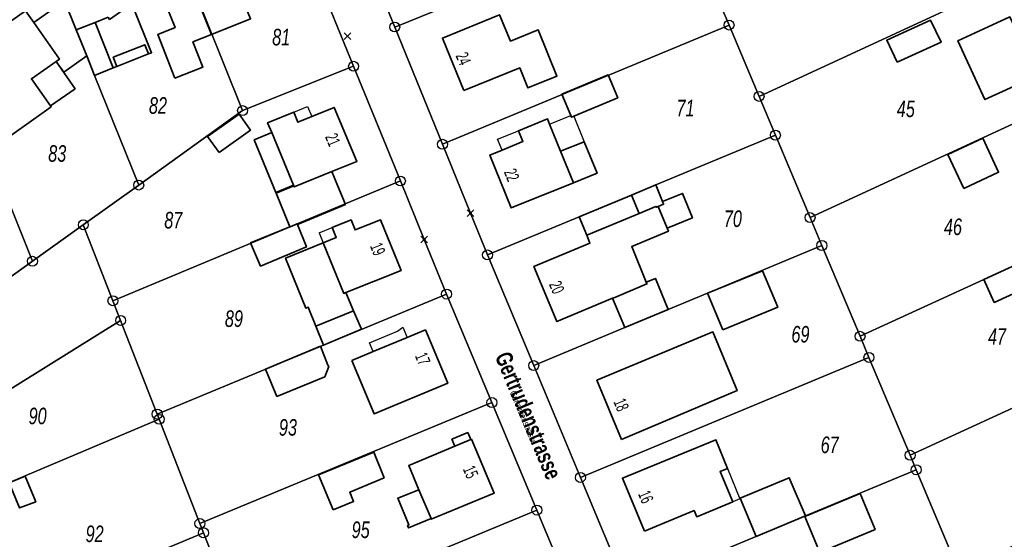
# Model space of a CAD drawing. Header units: metres. Extents: x 339653 to 341672, y 5744753 to 5747397.
# Tile 136 of 256: x 340874 to 341022, y 5746234 to 5746313. Entities that reach past the tile are written whole.
import ezdxf

# ---------------------------------------------------------------- set-up
doc = ezdxf.new("R2010")
doc.units = ezdxf.units.M
doc.header["$LTSCALE"] = 0.03
doc.header["$PDMODE"] = 3
doc.header["$PDSIZE"] = 0.5
for name, color, linetype, lineweight in [('B-Gebäude', 15, 'Continuous', 35), ('Flurstücke_Grenzpunkte', 7, 'Continuous', 25), ('Lagebezeichnungen', 7, 'Continuous', 25), ('Netzpunkte', 7, 'Continuous', 25), ('Siedlung', 7, 'Continuous', 25), ('Siedlungsflächen - Bauwerke u. Einrichtungen', 7, 'Continuous', 25), ('Verkehr', 7, 'Continuous', 25)]:
    doc.layers.add(name, color=color, linetype=linetype, lineweight=lineweight)
doc.styles.add('Flurstücksnummer - K 10 700', font='ariali.ttf', dxfattribs={"width": 0.7})
doc.styles.add('Hausnummern NRW', font='arial.ttf', dxfattribs={"width": 0.595})
doc.styles.add('Name - Bauwerken u. Einrichtungen - F 10', font='arialbd.ttf', dxfattribs={"width": 0.7})
doc.styles.add('Textart 8113', font='arial.ttf', dxfattribs={"width": 0.7})

# ---------------------------------------------------------------- blocks, each defined once
blk = doc.blocks.new('Grenzpunkt mit Abmarkung (Marke)')
at = {"lineweight": -2}
blk.add_circle((0, 0), 0.499, dxfattribs=at)
blk = doc.blocks.new('Grenzpunkt. Abmarkung nach Quellenlage nicht zu spezifizieren')
at = {"lineweight": -2}
blk.add_hatch(color=256, dxfattribs=at).paths.add_polyline_path([(0, 0.165, -1), (0, -0.165, -1)], flags=0)
blk.add_point((0, 0), dxfattribs=at)

msp = doc.modelspace()

# ---------------------------------------------------------------- linework, layer by layer
at = {"layer": 'B-Gebäude'}
for points in [[(340905.66, 5746319.834), (340905.968, 5746319.954), (340908.838, 5746312.882), (340902.971, 5746310.528), (340901.117, 5746315.149), (340900.074, 5746317.666)], [(340897.444, 5746303.982), (340894.866, 5746310.553), (340897.459, 5746311.57), (340895.705, 5746315.938), (340900.074, 5746317.666), (340902.971, 5746310.528), (340900.165, 5746309.413), (340901.669, 5746305.613)], [(340879.554, 5746306.487), (340880.054, 5746306.838), (340876.183, 5746312.35), (340880.816, 5746315.611), (340882.57, 5746311.256), (340884.162, 5746307.302), (340880.695, 5746304.862)], [(340875.838, 5746303.881), (340878.725, 5746299.767), (340878.799, 5746299.66), (340872.866, 5746295.412), (340869.692, 5746300.002), (340870.92, 5746300.865), (340866.021, 5746307.833), (340874.965, 5746314.084), (340876.183, 5746312.35), (340880.054, 5746306.838), (340879.554, 5746306.487)], [(340887.392, 5746313.134), (340887.604, 5746312.816), (340890.955, 5746315.153), (340893.934, 5746307.8), (340893.449, 5746307.607), (340888.713, 5746305.724), (340888.153, 5746305.501), (340885.411, 5746312.362)], [(340940.951, 5746302.102), (340937.723, 5746310.008), (340946.34, 5746313.525), (340947.97, 5746309.541), (340952.157, 5746311.226), (340954.984, 5746304.279), (340950.589, 5746302.501), (340949.372, 5746305.508)], [(341006.224, 5746306.346), (341004.667, 5746309.662), (341011.264, 5746312.682), (341012.835, 5746309.362)], [(341027.063, 5746304.249), (341022.662, 5746302.213), (341019.451, 5746300.728), (341015.364, 5746309.592), (341023.212, 5746313.184), (341027.291, 5746304.355)], [(340885.338, 5746304.381), (340884.162, 5746307.302), (340882.57, 5746311.256), (340885.411, 5746312.362), (340888.153, 5746305.501)], [(340888.713, 5746305.724), (340888.16, 5746307.112), (340892.897, 5746308.997), (340893.449, 5746307.607)], [(340878.725, 5746299.767), (340875.838, 5746303.881), (340879.554, 5746306.487), (340882.419, 5746302.359)], [(340957.061, 5746298.311), (340955.718, 5746301.542), (340962.717, 5746304.456), (340964.15, 5746301.012), (340957.504, 5746298.232), (340957.154, 5746298.086)], [(340912.019, 5746295.75), (340911.411, 5746297.238), (340915.332, 5746298.844), (340915.97, 5746297.32), (340918.043, 5746298.17), (340921.44, 5746299.562), (340924.83, 5746291.395), (340921.089, 5746289.874), (340915.413, 5746287.567), (340915.337, 5746287.753), (340912.673, 5746286.65), (340912.627, 5746286.738), (340909.384, 5746294.654)], [(340904.093, 5746292.765), (340902.375, 5746295.184), (340907.108, 5746298.557), (340908.842, 5746296.138)], [(340955.529, 5746292.978), (340957.47, 5746288.202), (340948.083, 5746284.406), (340944.861, 5746292.374), (340946.716, 5746293.132), (340949.833, 5746294.404), (340949.171, 5746296.025), (340953.563, 5746297.817), (340953.886, 5746297.022)], [(340912.019, 5746295.75), (340915.297, 5746287.849), (340912.627, 5746286.738), (340909.384, 5746294.654)], [(341016.243, 5746287.345), (341013.873, 5746292.474), (341019.14, 5746294.906), (341021.508, 5746289.777)], [(340957.47, 5746288.202), (340955.529, 5746292.978), (340959.096, 5746294.347), (340961.025, 5746289.64)], [(340914.761, 5746281.583), (340912.673, 5746286.65), (340915.337, 5746287.753), (340915.413, 5746287.567), (340921.089, 5746289.874), (340921.989, 5746287.683), (340923.122, 5746284.928), (340915.894, 5746281.926), (340915.867, 5746281.99), (340914.781, 5746281.537)], [(340912.627, 5746286.738), (340915.297, 5746287.849), (340915.337, 5746287.753), (340912.673, 5746286.65)], [(340967.365, 5746283.584), (340966.214, 5746286.351), (340969.886, 5746287.879), (340970.886, 5746285.383), (340971.053, 5746284.964), (340970.208, 5746284.626), (340969.929, 5746284.515), (340969.882, 5746284.629)], [(340959.465, 5746280.305), (340958.317, 5746283.063), (340966.214, 5746286.351), (340967.365, 5746283.584), (340964.693, 5746282.475)], [(340970.208, 5746284.626), (340971.053, 5746284.964), (340970.886, 5746285.383), (340973.918, 5746286.594), (340975.382, 5746282.931), (340971.594, 5746281.335)], [(340963.688, 5746270.931), (340963.356, 5746270.792), (340954.98, 5746267.289), (340951.519, 5746275.586), (340959.958, 5746279.122), (340959.465, 5746280.305), (340964.693, 5746282.475), (340967.365, 5746283.584), (340969.882, 5746284.629), (340969.929, 5746284.515), (340970.208, 5746284.626), (340971.594, 5746281.335), (340971.776, 5746280.902), (340966.255, 5746278.612), (340968.435, 5746273.219), (340968.541, 5746272.96)], [(340915.867, 5746281.99), (340915.894, 5746281.926), (340917.257, 5746278.532), (340910.317, 5746275.638), (340908.852, 5746279.153), (340914.761, 5746281.583), (340914.781, 5746281.537)], [(340919.796, 5746279.169), (340921.754, 5746279.959), (340921.148, 5746281.461), (340923.975, 5746282.603), (340924.585, 5746281.092), (340928.402, 5746282.632), (340931.497, 5746274.974), (340923.204, 5746271.664), (340922.886, 5746271.537)], [(340924.36, 5746268.922), (340918.663, 5746266.593), (340917.506, 5746269.464), (340917.145, 5746269.318), (340914.105, 5746276.829), (340919.796, 5746279.169), (340922.886, 5746271.537), (340923.204, 5746271.664)], [(341026.704, 5746277.047), (341028.293, 5746273.588), (341020.843, 5746270.176), (341019.258, 5746273.626)], [(340979.947, 5746266.03), (340977.656, 5746271.565), (340985.94, 5746274.955), (340988.235, 5746269.451)], [(340963.356, 5746270.792), (340963.688, 5746270.931), (340968.541, 5746272.96), (340968.435, 5746273.219), (340969.803, 5746273.783), (340971.736, 5746269.097), (340965.206, 5746266.373)], [(340924.36, 5746268.922), (340925.538, 5746266.125), (340919.812, 5746263.74), (340918.663, 5746266.593)], [(340924.07, 5746261.421), (340927.313, 5746262.77), (340932.422, 5746264.895), (340935.175, 5746266.04), (340938.533, 5746257.982), (340927.467, 5746253.374)], [(340964.714, 5746249.539), (340961.001, 5746258.435), (340978.475, 5746265.715), (340982.125, 5746256.89)], [(340912.82, 5746255.999), (340911.081, 5746260.14), (340919.383, 5746263.572), (340920.496, 5746260.732), (340920.622, 5746260.501), (340920.012, 5746258.975)], [(340934.194, 5746241.96), (340932.672, 5746245.595), (340939.604, 5746248.504), (340939.161, 5746249.559), (340941.562, 5746250.556), (340942, 5746249.51), (340942.112, 5746249.557), (340945.54, 5746241.442), (340936.062, 5746237.496), (340936.019, 5746237.597)], [(340939.161, 5746249.559), (340941.562, 5746250.556), (340942, 5746249.51), (340939.604, 5746248.504)], [(340968.155, 5746235.716), (340964.843, 5746243.682), (340978.933, 5746249.487), (340980.689, 5746245.132), (340979.571, 5746244.698), (340981.47, 5746240.129), (340976.029, 5746237.874), (340975.645, 5746238.799)], [(340921.271, 5746238.915), (340919.051, 5746244.189), (340927.38, 5746247.61), (340928.958, 5746243.748), (340923.771, 5746241.58), (340924.347, 5746240.195)], [(340872.467, 5746242.978), (340872.579, 5746243.035), (340874.91, 5746243.974), (340876.479, 5746240.145), (340874.056, 5746239.206)], [(340985.011, 5746234.915), (340982.582, 5746240.694), (340989.967, 5746243.768), (340992.401, 5746238.003)], [(340934.194, 5746241.96), (340936.019, 5746237.597), (340932.621, 5746236.208), (340932.478, 5746236.56), (340932.7, 5746236.651), (340931.017, 5746240.664)], [(340994.557, 5746232.481), (340992.321, 5746237.915), (341000.659, 5746241.36), (341002.895, 5746235.938)]]:
    msp.add_lwpolyline(points, close=True, dxfattribs=at)
for points in [[(340888.713, 5746305.724), (340893.449, 5746307.607)], [(340909.384, 5746294.654), (340912.019, 5746295.75)], [(340909.384, 5746294.654), (340912.627, 5746286.738)], [(340912.627, 5746286.738), (340915.297, 5746287.849)], [(340912.627, 5746286.738), (340912.673, 5746286.65)], [(340939.161, 5746249.559), (340941.562, 5746250.556)]]:
    msp.add_lwpolyline(points, dxfattribs=at)
at = {"layer": 'Flurstücke_Grenzpunkte', "color": 83}
for points in [[(340930.555, 5746311.667), (340923.4, 5746329.244), (340940.845, 5746336.228), (340944.839, 5746337.827), (340948.388, 5746339.247), (340966.39, 5746346.453), (340971.376, 5746334.603), (340973.701, 5746329.078), (340944.789, 5746317.411), (340936.646, 5746314.125)], [(340924.362, 5746305.748), (340907.643, 5746299.073), (340893.917, 5746333.277), (340908.892, 5746343.707)], [(340980.904, 5746311.96), (340978.431, 5746317.835), (341001.313, 5746328.631), (341006.735, 5746331.188), (341018.799, 5746336.88), (341026.492, 5746320.226), (340985.424, 5746301.216)], [(340907.643, 5746299.073), (340891.995, 5746287.851), (340885.338, 5746304.381), (340884.162, 5746307.302), (340882.57, 5746311.256), (340880.816, 5746315.611), (340878.129, 5746322.282), (340893.917, 5746333.277)], [(340937.747, 5746293.998), (340930.555, 5746311.667), (340936.646, 5746314.125), (340944.789, 5746317.411), (340973.701, 5746329.078), (340978.431, 5746317.835), (340980.904, 5746311.96)], [(340883.65, 5746281.867), (340875.989, 5746276.373), (340862.07, 5746311.098), (340878.129, 5746322.282), (340880.816, 5746315.611), (340882.57, 5746311.256), (340884.162, 5746307.302), (340885.338, 5746304.381), (340891.995, 5746287.851)], [(340993.108, 5746282.954), (340987.883, 5746295.372), (340985.424, 5746301.216), (341026.492, 5746320.226), (341034.815, 5746302.209)], [(340875.989, 5746276.373), (340859.454, 5746264.516), (340846.373, 5746300.166), (340862.07, 5746311.098)], [(340944.534, 5746277.325), (340941.969, 5746283.627), (340937.747, 5746293.998), (340980.904, 5746311.96), (340985.424, 5746301.216), (340987.883, 5746295.372), (340969.886, 5746287.879), (340966.214, 5746286.351), (340958.317, 5746283.063)], [(340914.781, 5746281.537), (340888.114, 5746270.421), (340883.65, 5746281.867), (340891.995, 5746287.851), (340907.643, 5746299.073), (340924.362, 5746305.748), (340931.404, 5746288.467), (340915.867, 5746281.99)], [(341000.635, 5746265.068), (340994.879, 5746278.747), (340993.108, 5746282.954), (341034.815, 5746302.209), (341042.984, 5746284.528), (341026.704, 5746277.047), (341019.258, 5746273.626)], [(340965.206, 5746266.373), (340951.489, 5746260.654), (340944.534, 5746277.325), (340958.317, 5746283.063), (340966.214, 5746286.351), (340969.886, 5746287.879), (340987.883, 5746295.372), (340993.108, 5746282.954), (340994.879, 5746278.747), (340977.656, 5746271.565), (340971.736, 5746269.097)], [(340889.271, 5746267.451), (340888.114, 5746270.421), (340914.781, 5746281.537), (340915.867, 5746281.99), (340931.404, 5746288.467), (340935.004, 5746279.637), (340938.353, 5746271.418), (340894.773, 5746253.343)], [(341008.177, 5746247.145), (341001.975, 5746261.882), (341000.635, 5746265.068), (341019.258, 5746273.626), (341026.704, 5746277.047), (341042.984, 5746284.528), (341051.131, 5746266.892)], [(340844.997, 5746245.407), (340840.901, 5746256.538), (340859.454, 5746264.516), (340875.989, 5746276.373), (340883.65, 5746281.867), (340888.114, 5746270.421), (340889.271, 5746267.451), (340866.389, 5746253.237), (340857.919, 5746250.136), (340849.661, 5746247.114)], [(340958.52, 5746243.799), (340951.489, 5746260.654), (340965.206, 5746266.373), (340971.736, 5746269.097), (340977.656, 5746271.565), (340994.879, 5746278.747), (341000.635, 5746265.068), (341001.975, 5746261.882)], [(340901.208, 5746236.855), (340895.078, 5746252.561), (340894.773, 5746253.343), (340938.353, 5746271.418), (340945.183, 5746255.091)], [(340867.381, 5746240.902), (340849.433, 5746233.346), (340844.997, 5746245.407), (340849.661, 5746247.114), (340857.919, 5746250.136), (340866.389, 5746253.237), (340889.271, 5746267.451), (340894.773, 5746253.343), (340895.078, 5746252.561)], [(341015.532, 5746229.664), (341009.099, 5746244.954), (341008.177, 5746247.145), (341051.131, 5746266.892), (341059.003, 5746249.855)], [(340992.401, 5746238.003), (340965.594, 5746226.843), (340958.52, 5746243.799), (341001.975, 5746261.882), (341008.177, 5746247.145), (341009.099, 5746244.954)], [(340901.75, 5746235.468), (340901.208, 5746236.855), (340945.183, 5746255.091), (340951.966, 5746238.874), (340907.6, 5746220.478)], [(340855.755, 5746216.162), (340850.261, 5746231.095), (340867.381, 5746240.902), (340895.078, 5746252.561), (340901.208, 5746236.855), (340901.75, 5746235.468), (340873.331, 5746223.54), (340864.357, 5746219.773), (340857.871, 5746217.05)], [(340972.797, 5746209.741), (340965.594, 5746226.843), (340992.401, 5746238.003), (341009.099, 5746244.954), (341015.532, 5746229.664), (340988.413, 5746217.021), (340981.509, 5746213.803)], [(340908.403, 5746218.421), (340907.6, 5746220.478), (340951.966, 5746238.874), (340958.757, 5746222.639), (340955.057, 5746221.117), (340913.947, 5746204.213)], [(340862.334, 5746198.967), (340862.113, 5746198.874), (340855.755, 5746216.162), (340857.871, 5746217.05), (340864.357, 5746219.773), (340873.331, 5746223.54), (340901.75, 5746235.468), (340907.6, 5746220.478), (340908.403, 5746218.421)]]:
    msp.add_lwpolyline(points, close=True, dxfattribs=at)
for points in [[(341006.381, 5746084.405), (341008.039, 5746086.028), (341008.73, 5746088.231), (341008.244, 5746090.543), (340999.028, 5746115.571), (340991.545, 5746135.897), (340989.345, 5746141.858), (340981.747, 5746162.521), (340975.183, 5746180.36), (340965.532, 5746206.441), (340958.757, 5746222.639), (340951.966, 5746238.874), (340945.183, 5746255.091), (340938.353, 5746271.418), (340935.004, 5746279.637), (340931.404, 5746288.467), (340924.362, 5746305.748), (340908.892, 5746343.707)], [(340923.4, 5746329.244), (340930.555, 5746311.667), (340937.747, 5746293.998), (340941.969, 5746283.627), (340944.534, 5746277.325), (340951.489, 5746260.654), (340958.52, 5746243.799), (340965.594, 5746226.843), (340972.797, 5746209.741), (340979.548, 5746191.447), (340986.244, 5746173.205), (340993.013, 5746154.905), (340999.224, 5746138.123), (341006.162, 5746119.319), (341013.267, 5746100.063), (341018.471, 5746085.963), (341019.51, 5746084.395)]]:
    msp.add_lwpolyline(points, dxfattribs=at)
at = {"layer": 'Netzpunkte', "color": 83}
msp.add_point((340923.434, 5746310.274), dxfattribs=at)
at = {"layer": 'Siedlung', "color": 83}
for points in [[(340908.892, 5746343.707), (340924.362, 5746305.748), (340931.404, 5746288.467), (340935.004, 5746279.637), (340938.353, 5746271.418), (340945.183, 5746255.091), (340951.966, 5746238.874), (340958.757, 5746222.639)], [(341049.963, 5746081.965), (341047.053, 5746112.513), (341013.267, 5746100.063), (341006.162, 5746119.319), (340999.224, 5746138.123), (340993.013, 5746154.905), (340986.244, 5746173.205), (340979.548, 5746191.447), (340972.797, 5746209.741), (340965.594, 5746226.843), (340958.52, 5746243.799), (341001.975, 5746261.882), (341000.635, 5746265.068), (340994.879, 5746278.747), (340977.656, 5746271.565), (340971.736, 5746269.097), (340965.206, 5746266.373), (340951.489, 5746260.654), (340944.534, 5746277.325), (340941.969, 5746283.627), (340937.747, 5746293.998), (340930.555, 5746311.667), (340923.4, 5746329.244)]]:
    msp.add_lwpolyline(points, dxfattribs=at)
msp.add_lwpolyline([(340951.489, 5746260.654), (340965.206, 5746266.373), (340971.736, 5746269.097), (340977.656, 5746271.565), (340994.879, 5746278.747), (341000.635, 5746265.068), (341001.975, 5746261.882), (340958.52, 5746243.799)], close=True, dxfattribs=at)
at = {"layer": 'Siedlungsflächen - Bauwerke u. Einrichtungen', "color": 83}
for points in [[(340915.332, 5746298.844), (340917.418, 5746299.698), (340918.043, 5746298.17), (340915.97, 5746297.32)], [(340953.886, 5746297.022), (340957.061, 5746298.311), (340957.154, 5746298.086), (340957.504, 5746298.232), (340959.096, 5746294.347), (340955.529, 5746292.978)], [(340946.039, 5746294.746), (340949.171, 5746296.025), (340949.833, 5746294.404), (340946.716, 5746293.132)], [(340926.767, 5746264.081), (340930.99, 5746265.838), (340931.776, 5746266.446), (340932.422, 5746264.895), (340927.313, 5746262.77)], [(340980.689, 5746245.132), (340982.533, 5746240.554), (340981.47, 5746240.129), (340979.571, 5746244.698)]]:
    msp.add_lwpolyline(points, close=True, dxfattribs=at)
for points in [[(340919.189, 5746280.67), (340921.148, 5746281.461)], [(340919.189, 5746280.67), (340919.796, 5746279.169)]]:
    msp.add_lwpolyline(points, dxfattribs=at)
at = {"layer": 'Verkehr', "color": 83}
for points in [[(340958.757, 5746222.639), (340951.966, 5746238.874), (340945.183, 5746255.091), (340938.353, 5746271.418), (340935.004, 5746279.637), (340931.404, 5746288.467), (340924.362, 5746305.748), (340908.892, 5746343.707)], [(340923.4, 5746329.244), (340930.555, 5746311.667), (340937.747, 5746293.998), (340941.969, 5746283.627), (340944.534, 5746277.325), (340951.489, 5746260.654), (340958.52, 5746243.799), (340965.594, 5746226.843), (340972.797, 5746209.741), (340979.548, 5746191.447), (340986.244, 5746173.205), (340993.013, 5746154.905), (340999.224, 5746138.123), (341006.162, 5746119.319), (341013.267, 5746100.063), (341018.471, 5746085.963), (341019.51, 5746084.395)]]:
    msp.add_lwpolyline(points, dxfattribs=at)

# ---------------------------------------------------------------- block references
at = {"layer": 'Flurstücke_Grenzpunkte', "color": 83, "xscale": 1.5, "yscale": 1.5, "zscale": 1.5}
for name, p in [('Grenzpunkt mit Abmarkung (Marke)', (340930.555, 5746311.667)), ('Grenzpunkt mit Abmarkung (Marke)', (340980.904, 5746311.96)), ('Grenzpunkt mit Abmarkung (Marke)', (340924.362, 5746305.748)), ('Grenzpunkt mit Abmarkung (Marke)', (340985.424, 5746301.216)), ('Grenzpunkt mit Abmarkung (Marke)', (340907.643, 5746299.073)), ('Grenzpunkt mit Abmarkung (Marke)', (340987.883, 5746295.372)), ('Grenzpunkt mit Abmarkung (Marke)', (340937.747, 5746293.998)), ('Grenzpunkt mit Abmarkung (Marke)', (340931.404, 5746288.467)), ('Grenzpunkt mit Abmarkung (Marke)', (340891.995, 5746287.851)), ('Grenzpunkt. Abmarkung nach Quellenlage nicht zu spezifizieren', (340941.969, 5746283.627)), ('Grenzpunkt mit Abmarkung (Marke)', (340993.108, 5746282.954)), ('Grenzpunkt mit Abmarkung (Marke)', (340883.65, 5746281.867)), ('Grenzpunkt. Abmarkung nach Quellenlage nicht zu spezifizieren', (340935.004, 5746279.637)), ('Grenzpunkt mit Abmarkung (Marke)', (340994.879, 5746278.747)), ('Grenzpunkt mit Abmarkung (Marke)', (340875.989, 5746276.373)), ('Grenzpunkt mit Abmarkung (Marke)', (340944.534, 5746277.325)), ('Grenzpunkt mit Abmarkung (Marke)', (340888.114, 5746270.421)), ('Grenzpunkt mit Abmarkung (Marke)', (340938.353, 5746271.418)), ('Grenzpunkt mit Abmarkung (Marke)', (340889.271, 5746267.451)), ('Grenzpunkt mit Abmarkung (Marke)', (341000.635, 5746265.068)), ('Grenzpunkt mit Abmarkung (Marke)', (341001.975, 5746261.882)), ('Grenzpunkt mit Abmarkung (Marke)', (340951.489, 5746260.654)), ('Grenzpunkt mit Abmarkung (Marke)', (340945.183, 5746255.091)), ('Grenzpunkt mit Abmarkung (Marke)', (340894.773, 5746253.343)), ('Grenzpunkt mit Abmarkung (Marke)', (340895.078, 5746252.561)), ('Grenzpunkt mit Abmarkung (Marke)', (341008.177, 5746247.145)), ('Grenzpunkt mit Abmarkung (Marke)', (341009.099, 5746244.954)), ('Grenzpunkt mit Abmarkung (Marke)', (340958.52, 5746243.799)), ('Grenzpunkt mit Abmarkung (Marke)', (340951.966, 5746238.874)), ('Grenzpunkt mit Abmarkung (Marke)', (340901.208, 5746236.855)), ('Grenzpunkt mit Abmarkung (Marke)', (340901.75, 5746235.468))]:
    msp.add_blockref(name, p, dxfattribs=at)

# ---------------------------------------------------------------- texts
at = {"layer": 'Flurstücke_Grenzpunkte', "color": 83, "char_height": 2.5, "attachment_point": 8, "line_spacing_factor": 0.69, "style": 'Flurstücksnummer - K 10 700'}
for s, insert in [('81', (340913.457, 5746308.863)), ('82', (340894.897, 5746298.559)), ('71', (340974.345, 5746298.2)), ('45', (341007.526, 5746298.056)), ('83', (340879.72, 5746291.324)), ('87', (340897.203, 5746281.278)), ('70', (340981.481, 5746281.502)), ('46', (341014.626, 5746280.279)), ('89', (340906.336, 5746266.441)), ('69', (340991.66, 5746264.089)), ('47', (341021.27, 5746263.792)), ('90', (340876.767, 5746251.78)), ('93', (340914.469, 5746250.06)), ('67', (340996.067, 5746247.432)), ('92', (340885.352, 5746234.026)), ('95', (340925.421, 5746234.633))]:
    msp.add_mtext(s, dxfattribs=dict(at, insert=insert))
at = {"layer": 'Lagebezeichnungen', "color": 83, "attachment_point": 8, "line_spacing_factor": 0.69}
for s, insert, char_height, rotation, style in [('24', (340940.023, 5746306.538), 1.9, 292.24798, 'Hausnummern NRW'), ('21', (340920.364, 5746294.328), 1.9, 292.55401, 'Hausnummern NRW'), ('22', (340947.296, 5746289.019), 1.9, 292.03199, 'Hausnummern NRW'), ('19', (340927.104, 5746277.84), 1.9, 292.05001, 'Hausnummern NRW'), ('20', (340954.067, 5746272.076), 1.9, 292.653, 'Hausnummern NRW'), ('Gertrudenstrasse', (340949.51, 5746252.626), 2.5, 292.74299, 'Name - Bauwerken u. Einrichtungen - F 10'), ('17', (340933.898, 5746261.306), 1.9, 292.635, 'Hausnummern NRW'), ('Gertrudenstrasse', (340949.51, 5746252.626), 1, 292.74299, 'Textart 8113'), ('18', (340963.781, 5746254.372), 1.9, 292.671, 'Hausnummern NRW'), ('15', (340941.097, 5746244.25), 1.9, 292.90499, 'Hausnummern NRW'), ('16', (340967.479, 5746240.501), 1.9, 292.545, 'Hausnummern NRW')]:
    msp.add_mtext(s, dxfattribs=dict(at, insert=insert, char_height=char_height, rotation=rotation, style=style))

doc.saveas('drawing.dxf')
